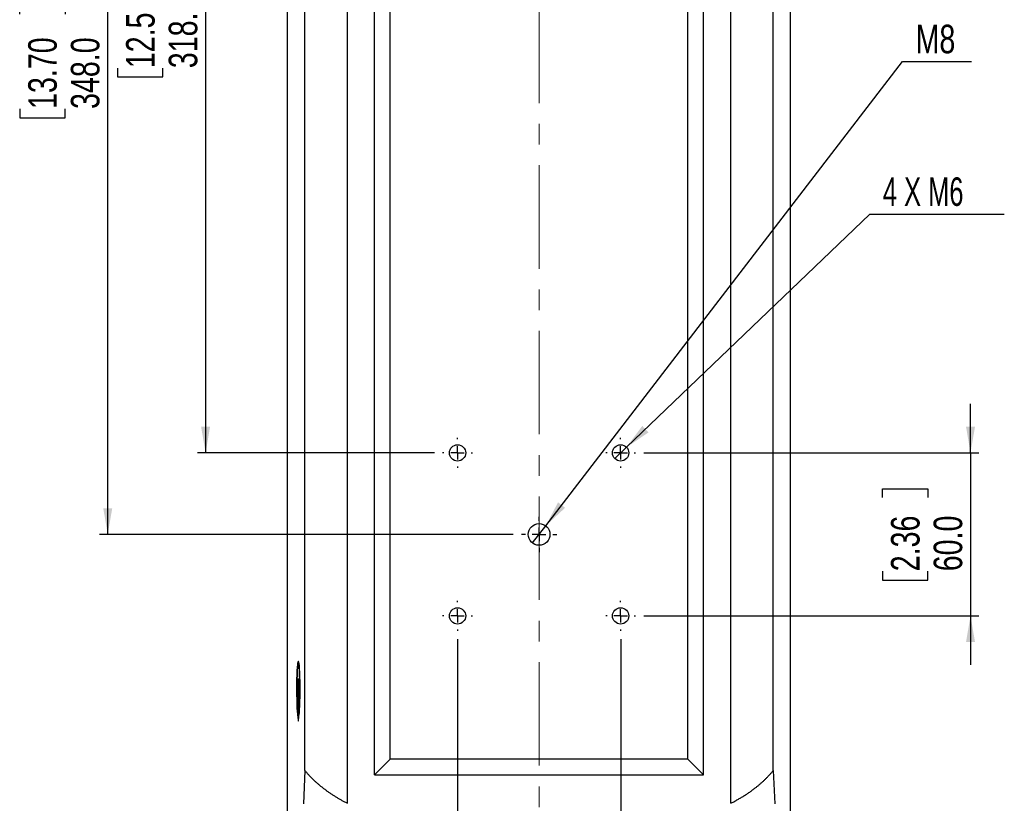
# Model space of a CAD drawing. Header units: millimetres. Extents: x 0 to 1737, y 0 to 594.
# Tile 13 of 42: x 492 to 613, y 199 to 296. Entities that reach past the tile are written whole.
import ezdxf

# ---------------------------------------------------------------- set-up
doc = ezdxf.new("R2010")
doc.units = ezdxf.units.MM
doc.linetypes.add('CENTERX2', pattern=[20.32, 12.7, -2.54, 2.54, -2.54])
doc.layers.add('SLD-0', color=7, linetype='Continuous')
doc.styles.add('SLDTEXTSTYLE0', font='TXT', dxfattribs={"width": 0.75})
doc.styles.add('SLDTEXTSTYLE3', font='TXT', dxfattribs={"width": 0.666667})
doc.dimstyles.new('SLDDIMSTYLE1', dxfattribs={"dimtxt": 3.5, "dimasz": 3.2, "dimexe": 0, "dimexo": 0.0625, "dimgap": 0.875, "dimtad": 1, "dimdec": 1, "dimlfac": 3, "dimrnd": 1e-09, "dimzin": 4, "dimdsep": 46, "dimtxsty": 'SLDTEXTSTYLE0', "dimsah": 1, "dimcen": 0.09, "dimadec": 0, "dimazin": 1, "dimtfac": 1, "dimtdec": 1, "dimtofl": 0, "dimtmove": 0, "dimatfit": 3, "dimfxl": 1, "dimfrac": 2, "dimtolj": 1, "dimtzin": 12, "dimarcsym": 0})
doc.dimstyles.new('SLDDIMSTYLE4', dxfattribs={"dimtxt": 3.5, "dimasz": 3.2, "dimexe": 0, "dimexo": 0.0625, "dimgap": 0.875, "dimtad": 1, "dimdec": 1, "dimlfac": 3, "dimrnd": 1e-09, "dimzin": 4, "dimdsep": 46, "dimtxsty": 'SLDTEXTSTYLE0', "dimsah": 1, "dimcen": 0.09, "dimadec": 0, "dimazin": 1, "dimtfac": 1, "dimtdec": 1, "dimtmove": 0, "dimatfit": 0, "dimfxl": 1, "dimfrac": 2, "dimtolj": 1, "dimtzin": 12, "dimarcsym": 0})
doc.dimstyles.new('SLDDIMSTYLE5', dxfattribs={"dimtxt": 3.5, "dimasz": 3.2, "dimexe": 0, "dimexo": 0.0625, "dimgap": 0.875, "dimtad": 0, "dimtih": 1, "dimtoh": 1, "dimdec": 1, "dimlfac": 3, "dimrnd": 1e-09, "dimzin": 12, "dimdsep": 46, "dimtxsty": 'SLDTEXTSTYLE0', "dimblk1": 'NONE', "dimsah": 1, "dimcen": 0, "dimadec": 0, "dimazin": 3, "dimtfac": 1, "dimtdec": 1, "dimtmove": 0, "dimatfit": 3, "dimldrblk": 'NONE', "dimfxl": 1, "dimfrac": 2, "dimtolj": 1, "dimtzin": 12, "dimarcsym": 0})

# ---------------------------------------------------------------- blocks, each defined once
blk = doc.blocks.new('_D_6')
at = {"layer": 'SLD-0', "color": 250, "transparency": 16777216}
for p, q in [((517.45, 348.37), (513.97, 348.37)), ((514.97, 348.37), (514.97, 242.37)), ((504.17, 301.19), (504.17, 302.25)), ((504.17, 302.25), (509.73, 302.25)), ((509.73, 302.25), (509.73, 301.19)), ((504.17, 289.55), (504.17, 288.48)), ((509.73, 288.48), (509.73, 289.55)), ((504.17, 288.48), (509.73, 288.48)), ((543.03, 242.37), (513.97, 242.37))]:
    blk.add_line(p, q, dxfattribs=at)
for points in [[(514.97, 348.37), (514.42, 345.17), (515.52, 345.17)], [(514.97, 242.37), (515.52, 245.57), (514.42, 245.57)]]:
    blk.add_solid(points, dxfattribs=at)
at = {"layer": 'SLD-0', "color": 250, "transparency": 16777216, "char_height": 3.5, "attachment_point": 1, "rotation": 90, "style": 'SLDTEXTSTYLE0'}
for s, insert in [('12.52', (505.22, 289.55)), ('318.0', (510.45, 289.55))]:
    blk.add_mtext(s, dxfattribs=dict(at, insert=insert))
blk = doc.blocks.new('_D_7')
at = {"layer": 'SLD-0', "color": 250, "transparency": 16777216}
for p, q in [((517.45, 348.37), (501.97, 348.37)), ((502.97, 232.37), (502.97, 348.37)), ((492.17, 296.19), (492.17, 297.25)), ((492.17, 297.25), (497.73, 297.25)), ((497.73, 297.25), (497.73, 296.19)), ((492.17, 284.55), (492.17, 283.48)), ((497.73, 283.48), (497.73, 284.55)), ((492.17, 283.48), (497.73, 283.48)), ((552.7, 232.37), (501.97, 232.37))]:
    blk.add_line(p, q, dxfattribs=at)
for points in [[(502.97, 348.37), (502.42, 345.17), (503.52, 345.17)], [(502.97, 232.37), (503.52, 235.57), (502.42, 235.57)]]:
    blk.add_solid(points, dxfattribs=at)
at = {"layer": 'SLD-0', "color": 250, "transparency": 16777216, "char_height": 3.5, "attachment_point": 1, "rotation": 90, "style": 'SLDTEXTSTYLE0'}
for s, insert in [('13.70', (493.22, 284.55)), ('348.0', (498.45, 284.55))]:
    blk.add_mtext(s, dxfattribs=dict(at, insert=insert))
blk = doc.blocks.new('_D_8')
at = {"layer": 'SLD-0', "color": 250, "transparency": 16777216}
for p, q in [((608.77, 242.37), (608.77, 248.37)), ((568.7, 242.37), (609.77, 242.37)), ((608.77, 242.37), (608.77, 222.37)), ((597.97, 236.89), (597.97, 237.96)), ((597.97, 237.96), (603.53, 237.96)), ((603.53, 237.96), (603.53, 236.89)), ((597.97, 227.84), (597.97, 226.77)), ((603.53, 226.77), (603.53, 227.84)), ((597.97, 226.77), (603.53, 226.77)), ((568.7, 222.37), (609.77, 222.37)), ((608.77, 222.37), (608.77, 216.37))]:
    blk.add_line(p, q, dxfattribs=at)
for points in [[(608.77, 242.37), (609.32, 245.57), (608.22, 245.57)], [(608.77, 222.37), (608.22, 219.17), (609.32, 219.17)]]:
    blk.add_solid(points, dxfattribs=at)
at = {"layer": 'SLD-0', "color": 250, "transparency": 16777216, "char_height": 3.5, "attachment_point": 1, "rotation": 90, "style": 'SLDTEXTSTYLE0'}
for s, insert in [('2.36', (599.02, 227.84)), ('60.0', (604.25, 227.84))]:
    blk.add_mtext(s, dxfattribs=dict(at, insert=insert))
blk = doc.blocks.new('_D_9')
at = {"layer": 'SLD-0', "color": 250, "transparency": 16777216}
for p, q in [((545.87, 219.53), (545.87, 167.03)), ((565.87, 219.53), (565.87, 167.03)), ((551.34, 178.83), (550.27, 178.83)), ((550.27, 178.83), (550.27, 173.27)), ((560.39, 178.83), (561.46, 178.83)), ((561.46, 178.83), (561.46, 173.27)), ((550.27, 173.27), (551.34, 173.27)), ((561.46, 173.27), (560.39, 173.27)), ((545.87, 168.03), (539.87, 168.03)), ((545.87, 168.03), (565.87, 168.03)), ((565.87, 168.03), (571.87, 168.03))]:
    blk.add_line(p, q, dxfattribs=at)
for points in [[(545.87, 168.03), (542.67, 168.58), (542.67, 167.48)], [(565.87, 168.03), (569.07, 167.48), (569.07, 168.58)]]:
    blk.add_solid(points, dxfattribs=at)
at = {"layer": 'SLD-0', "color": 250, "transparency": 16777216, "char_height": 3.5, "attachment_point": 1, "style": 'SLDTEXTSTYLE0'}
for s, insert in [('2.36', (551.34, 177.78)), ('60.0', (551.34, 172.55))]:
    blk.add_mtext(s, dxfattribs=dict(at, insert=insert))
blk = doc.blocks.new('_D_10')
at = {"layer": 'SLD-0', "color": 250, "transparency": 16777216}
for p, q in [((566.59, 243.06), (596.44, 271.64)), ((596.44, 271.64), (612.91, 271.64)), ((565.14, 241.68), (566.59, 243.06))]:
    blk.add_line(p, q, dxfattribs=at)
blk.add_solid([(566.59, 243.06), (569.28, 244.87), (568.52, 245.67)], dxfattribs=at)
at = {"layer": 'SLD-0', "color": 250, "transparency": 16777216, "insert": (598.02, 276.16), "char_height": 3.5, "attachment_point": 1, "style": 'SLDTEXTSTYLE3'}
blk.add_mtext('4 X M6', dxfattribs=at)
blk = doc.blocks.new('_None')
blk = doc.blocks.new('_D_11')
at = {"layer": 'SLD-0', "color": 250, "transparency": 16777216}
for p, q in [((556.68, 233.42), (600.44, 290.37)), ((600.44, 290.37), (608.91, 290.37)), ((555.05, 231.31), (556.68, 233.42))]:
    blk.add_line(p, q, dxfattribs=at)
blk.add_solid([(556.68, 233.42), (559.06, 235.63), (558.19, 236.3)], dxfattribs=at)
at = {"layer": 'SLD-0', "color": 250, "transparency": 16777216, "insert": (602.03, 294.88), "char_height": 3.5, "attachment_point": 1, "style": 'SLDTEXTSTYLE0'}
blk.add_mtext('M8', dxfattribs=at)
blk = doc.blocks.new('SW_CENTERMARKSYMBOL_0')
at = {"layer": 'SLD-0', "color": 0}
for p, q in [((0, 1.67), (0, 1.83)), ((-1.67, 0), (-1.83, 0)), ((0, 0), (-0.83, 0)), ((0, 0), (0, 0.83)), ((0, 0), (0, -0.83)), ((0, 0), (0.83, 0)), ((1.67, 0), (1.83, 0)), ((0, -1.67), (0, -1.83))]:
    blk.add_line(p, q, dxfattribs=at)
blk = doc.blocks.new('SW_CENTERMARKSYMBOL_1')
at = {"layer": 'SLD-0', "color": 0}
for p, q in [((0, 1.67), (0, 1.83)), ((-1.67, 0), (-1.83, 0)), ((0, 0), (-0.83, 0)), ((0, 0), (0, 0.83)), ((0, 0), (0, -0.83)), ((0, 0), (0.83, 0)), ((1.67, 0), (1.83, 0)), ((0, -1.67), (0, -1.83))]:
    blk.add_line(p, q, dxfattribs=at)
blk = doc.blocks.new('SW_CENTERMARKSYMBOL_2')
at = {"layer": 'SLD-0', "color": 0}
for p, q in [((0, 1.67), (0, 2.17)), ((-1.67, 0), (-2.17, 0)), ((0, 0), (-0.83, 0)), ((0, 0), (0, 0.83)), ((0, 0), (0, -0.83)), ((0, 0), (0.83, 0)), ((1.67, 0), (2.17, 0)), ((0, -1.67), (0, -2.17))]:
    blk.add_line(p, q, dxfattribs=at)
blk = doc.blocks.new('SW_CENTERMARKSYMBOL_3')
at = {"layer": 'SLD-0', "color": 0}
for p, q in [((0, 1.67), (0, 1.83)), ((-1.67, 0), (-1.83, 0)), ((0, 0), (-0.83, 0)), ((0, 0), (0, 0.83)), ((0, 0), (0, -0.83)), ((0, 0), (0.83, 0)), ((1.67, 0), (1.83, 0)), ((0, -1.67), (0, -1.83))]:
    blk.add_line(p, q, dxfattribs=at)
blk = doc.blocks.new('SW_CENTERMARKSYMBOL_4')
at = {"layer": 'SLD-0', "color": 0}
for p, q in [((0, 1.67), (0, 1.83)), ((-1.67, 0), (-1.83, 0)), ((0, 0), (-0.83, 0)), ((0, 0), (0, 0.83)), ((0, 0), (0, -0.83)), ((0, 0), (0.83, 0)), ((1.67, 0), (1.83, 0)), ((0, -1.67), (0, -1.83))]:
    blk.add_line(p, q, dxfattribs=at)

msp = doc.modelspace()

# ---------------------------------------------------------------- linework, layer by layer
at = {"color": 7, "linetype": 'Continuous', "lineweight": 25}
for p, q in [((525.031829, 192.055502), (525.031829, 504.677979)), ((586.698496, 192.055502), (586.698496, 504.677979)), ((532.365163, 199.377333), (532.365163, 497.356149)), ((579.365163, 199.377333), (579.365163, 497.356149)), ((535.698496, 202.883408), (535.698496, 493.850074)), ((576.031829, 202.883408), (576.031829, 493.850074)), ((527.151922, 203.393179), (527.151922, 493.340303)), ((584.578404, 203.393179), (584.578404, 493.340303)), ((537.622997, 204.807908), (537.622997, 491.925573)), ((574.107329, 204.807908), (574.107329, 491.925573)), ((526.379338, 216.700074), (526.340086, 216.700074)), ((526.1842, 213.642442), (526.184283, 213.739007)), ((526.184283, 213.739007), (526.227856, 213.461505)), ((526.187416, 214.030991), (526.188926, 214.119899)), ((526.202225, 214.031157), (526.187416, 214.030991)), ((526.229241, 213.772279), (526.187416, 214.030991)), ((526.188926, 214.119899), (526.227622, 214.260512)), ((526.214535, 214.119509), (526.188926, 214.119899)), ((526.194758, 214.463845), (526.196172, 214.547334)), ((526.209642, 214.464013), (526.194758, 214.463845)), ((526.227622, 214.260512), (526.194758, 214.463845)), ((526.196172, 214.547334), (526.237997, 214.288622)), ((526.236486, 214.199714), (526.197817, 214.058427)), ((526.197817, 214.058427), (526.230655, 213.85526)), ((526.237518, 214.260468), (526.227622, 214.260512)), ((526.230655, 213.85526), (526.229241, 213.772279)), ((526.237997, 214.288622), (526.236486, 214.199714)), ((526.450744, 213.804398), (526.455911, 213.812787)), ((526.452949, 213.308606), (526.450744, 213.804398)), ((526.455949, 213.80415), (526.450744, 213.804398)), ((526.455911, 213.812787), (526.457713, 213.407769)), ((526.469426, 213.808866), (526.474566, 213.817253)), ((526.471116, 213.429542), (526.469426, 213.808866)), ((526.474604, 213.808619), (526.469426, 213.808866)), ((526.474566, 213.817253), (526.476256, 213.437929)), ((526.489277, 213.882936), (526.494444, 213.891325)), ((526.491154, 213.462029), (526.489277, 213.882936)), ((526.494482, 213.882688), (526.489277, 213.882936)), ((526.494444, 213.891325), (526.496723, 213.379643)), ((526.227772, 213.363925), (526.183734, 213.096874)), ((526.183734, 213.096874), (526.183825, 213.200712)), ((526.183825, 213.200712), (526.197162, 213.276593)), ((526.200821, 213.200489), (526.183825, 213.200712)), ((526.199415, 213.642636), (526.1842, 213.642442)), ((526.197405, 213.563075), (526.1842, 213.642442)), ((526.186245, 212.807298), (526.228362, 213.039012)), ((526.187557, 212.719984), (526.186245, 212.807298)), ((526.203392, 212.807093), (526.186245, 212.807298)), ((526.20626, 212.822872), (526.187557, 212.719984)), ((526.197162, 213.276593), (526.197405, 213.563075)), ((526.213336, 213.276381), (526.197162, 213.276593)), ((526.211879, 213.563259), (526.197405, 213.563075)), ((526.202102, 213.535404), (526.2019, 213.303039)), ((526.2019, 213.303039), (526.214088, 213.370536)), ((526.217671, 213.30267), (526.2019, 213.303039)), ((526.216199, 213.535742), (526.202102, 213.535404)), ((526.214874, 213.455832), (526.202102, 213.535404)), ((526.211486, 212.822985), (526.20626, 212.822872)), ((526.207779, 212.721878), (526.20626, 212.822872)), ((526.21301, 212.721903), (526.207779, 212.721878)), ((526.225016, 212.926103), (526.211086, 212.849495)), ((526.211086, 212.849495), (526.213918, 212.661693)), ((526.227778, 213.370307), (526.214088, 213.370536)), ((526.227851, 213.456048), (526.214874, 213.455832)), ((526.219433, 212.534857), (526.219819, 212.534851)), ((526.227817, 213.4163), (526.223211, 213.416296)), ((526.230059, 212.926212), (526.225016, 212.926103)), ((526.228162, 212.717529), (526.225016, 212.926103)), ((526.227856, 213.461505), (526.227772, 213.363925)), ((526.228362, 213.039012), (526.232767, 212.746331)), ((526.407548, 213.658677), (526.340044, 213.655135)), ((526.340044, 213.078347), (526.407548, 213.074805)), ((526.446575, 212.650795), (526.449175, 212.883534)), ((526.469224, 212.651706), (526.446575, 212.650795)), ((526.489592, 212.475384), (526.446575, 212.650795)), ((526.454225, 212.860628), (526.452648, 212.719292)), ((526.452648, 212.719292), (526.485513, 212.585291)), ((526.496723, 213.379643), (526.452949, 213.308606)), ((526.457713, 213.407769), (526.471116, 213.429542)), ((526.490918, 213.40588), (526.457713, 213.407769)), ((526.496506, 213.428331), (526.471116, 213.429542)), ((526.476256, 213.437929), (526.491154, 213.462029)), ((526.496468, 213.43678), (526.476256, 213.437929)), ((526.485513, 212.585291), (526.487117, 212.728829)), ((526.490814, 212.584962), (526.485513, 212.585291)), ((526.486089, 213.362386), (526.485894, 213.406166)), ((526.492306, 212.718786), (526.489592, 212.475384)), ((526.490918, 213.40588), (526.496565, 213.415054)), ((526.496357, 213.46178), (526.491154, 213.462029)), ((526.193355, 212.335261), (526.200793, 212.471347)), ((526.19501, 212.225485), (526.193355, 212.335261)), ((526.201, 212.33522), (526.193355, 212.335261)), ((526.204739, 212.403704), (526.19501, 212.225485)), ((526.207915, 212.471257), (526.200793, 212.471347)), ((526.202184, 211.948363), (526.238566, 212.407707)), ((526.204786, 211.872996), (526.202184, 211.948363)), ((526.210752, 211.94832), (526.202184, 211.948363)), ((526.220943, 212.07696), (526.204786, 211.872996)), ((526.216289, 211.540505), (526.221231, 211.712059)), ((526.222285, 211.54051), (526.216289, 211.540505)), ((526.219559, 211.445748), (526.216289, 211.540505)), ((526.22602, 211.670361), (526.219559, 211.445748)), ((526.226923, 212.077104), (526.220943, 212.07696)), ((526.223963, 211.989622), (526.220943, 212.07696)), ((526.227116, 211.712009), (526.221231, 211.712059)), ((526.229949, 211.989679), (526.223963, 211.989622)), ((526.237153, 212.281774), (526.225108, 212.129568)), ((526.225108, 212.129568), (526.230721, 211.967367)), ((526.246623, 211.862821), (526.228949, 211.862036)), ((526.242916, 212.281913), (526.237153, 212.281774)), ((526.24339, 212.101534), (526.237153, 212.281774)), ((526.238566, 212.407707), (526.247307, 212.154967)), ((526.274268, 211.624627), (526.267822, 211.624539)), ((526.276022, 211.389758), (526.271293, 211.389781)), ((526.278255, 210.634212), (526.283057, 211.483014)), ((526.283057, 211.483014), (526.287666, 211.453645)), ((526.287666, 211.453645), (526.283777, 210.902036)), ((526.286475, 210.867261), (526.302273, 211.360531)), ((526.302273, 211.360531), (526.307697, 211.325989)), ((526.307697, 211.325989), (526.305559, 210.894593)), ((526.337858, 211.699868), (526.343092, 211.700314)), ((526.33817, 210.366548), (526.337858, 211.699868)), ((526.343092, 211.699777), (526.337858, 211.699868)), ((526.343404, 210.366994), (526.343092, 211.700314)), ((526.381776, 211.901907), (526.386296, 211.952293)), ((526.416936, 210.750194), (526.381776, 211.901907)), ((526.387836, 211.901869), (526.381776, 211.901907)), ((526.421456, 210.80058), (526.386296, 211.952293)), ((526.409022, 211.635381), (526.412219, 211.705494)), ((526.418493, 211.63552), (526.409022, 211.635381)), ((526.448245, 211.224255), (526.409022, 211.635381)), ((526.412219, 211.705494), (526.43741, 211.424564)), ((526.422327, 211.927543), (526.426086, 212.010048)), ((526.440119, 211.458954), (526.422327, 211.927543)), ((526.434226, 211.927508), (526.422327, 211.927543)), ((526.426086, 212.010048), (526.446144, 211.806637)), ((526.436727, 211.902139), (526.428094, 211.900641)), ((526.432717, 211.852502), (526.428094, 211.900641)), ((526.431281, 211.821096), (526.451415, 211.293858)), ((526.441581, 211.852911), (526.432717, 211.852502)), ((526.4628, 211.543918), (526.432717, 211.852502)), ((526.436159, 212.23108), (526.439285, 212.299834)), ((526.453643, 211.797468), (526.436159, 212.23108)), ((526.441926, 212.231069), (526.436159, 212.23108)), ((526.439285, 212.299834), (526.465793, 211.609616)), ((526.445104, 211.45911), (526.440119, 211.458954)), ((526.445157, 211.334416), (526.440119, 211.458954)), ((526.441243, 212.40414), (526.44334, 212.485827)), ((526.452022, 212.404398), (526.441243, 212.40414)), ((526.48066, 212.03446), (526.441243, 212.40414)), ((526.44334, 212.485827), (526.482756, 212.116147)), ((526.458573, 211.797626), (526.453643, 211.797468)), ((526.465793, 211.609616), (526.4628, 211.543918)), ((526.482756, 212.116147), (526.48066, 212.03446)), ((526.272251, 211.217666), (526.266457, 211.217729)), ((526.283769, 210.634279), (526.278255, 210.634212)), ((526.282837, 210.60501), (526.278255, 210.634212)), ((526.282392, 210.730785), (526.286475, 210.867261)), ((526.286825, 210.730363), (526.282392, 210.730785)), ((526.300558, 211.162026), (526.282837, 210.60501)), ((526.291179, 210.86722), (526.286475, 210.867261)), ((526.299279, 210.500216), (526.302623, 211.148843)), ((526.304468, 210.500279), (526.299279, 210.500216)), ((526.303595, 210.472682), (526.299279, 210.500216)), ((526.302623, 211.148843), (526.303175, 211.248661)), ((526.306819, 211.148836), (526.302623, 211.148843)), ((526.307316, 211.24901), (526.303175, 211.248661)), ((526.30752, 210.596811), (526.303327, 210.597288)), ((526.326736, 211.204675), (526.303595, 210.472682)), ((526.307998, 210.758842), (526.322215, 211.233544)), ((526.31264, 210.758802), (526.307998, 210.758842)), ((526.322215, 211.233544), (526.326736, 211.204675)), ((526.343404, 210.366994), (526.33817, 210.366548)), ((526.421456, 210.80058), (526.416936, 210.750194)), ((526.451415, 211.293858), (526.448245, 211.224255)), ((526.302149, 210.027852), (526.378022, 210.027852)), ((526.365068, 209.801294), (526.315103, 209.801294)), ((526.340086, 210.033408), (526.379338, 210.033408)), ((537.622997, 204.807908), (535.698496, 202.883408)), ((574.107329, 204.807908), (537.622997, 204.807908)), ((576.031829, 202.883408), (574.107329, 204.807908)), ((527.151922, 203.393179), (526.973151, 199.322366)), ((535.698496, 202.883408), (576.031829, 202.883408)), ((584.578404, 203.393179), (584.757174, 199.322366))]:
    msp.add_line(p, q, dxfattribs=at)
at = {"color": 7, "linetype": 'Continuous', "lineweight": 25, "flags": 128}
for points in [[(526.378022, 210.027852), (526.410159, 210.223349), (526.439803, 210.530668), (526.4659, 210.938878), (526.487521, 211.433456), (526.503897, 211.996808), (526.514446, 212.608895), (526.518792, 213.24794), (526.516781, 213.891212), (526.508484, 214.515827), (526.494197, 215.099564), (526.474427, 215.621658), (526.449878, 216.063536), (526.421423, 216.409478), (526.390075, 216.647178), (526.356949, 216.768181), (526.323223, 216.768181), (526.290096, 216.647178), (526.258748, 216.409478), (526.230294, 216.063536), (526.205745, 215.621658), (526.185975, 215.099564), (526.171687, 214.515827), (526.163391, 213.891212), (526.161379, 213.24794), (526.165725, 212.608895), (526.176274, 211.996808), (526.19265, 211.433456), (526.214271, 210.938878), (526.240368, 210.530668), (526.270012, 210.223349), (526.302149, 210.027852)], [(526.165634, 213.351859), (526.16864, 213.982959), (526.177841, 214.591788), (526.192907, 215.15634), (526.213292, 215.656211), (526.23826, 216.073335), (526.266908, 216.392635), (526.2982, 216.602572), (526.331007, 216.695557), (526.364142, 216.668231), (526.396407, 216.52158), (526.426637, 216.260904), (526.453739, 215.895626), (526.476732, 215.438948), (526.494788, 214.907375), (526.507251, 214.320119), (526.513673, 213.698405), (526.513821, 213.064705), (526.50769, 212.441921), (526.495501, 211.852562), (526.477695, 211.317929), (526.454916, 210.857346), (526.427986, 210.487459), (526.397879, 210.221637), (526.365684, 210.069487), (526.332563, 210.036508), (526.299714, 210.123893), (526.268324, 210.328482), (526.239528, 210.642883), (526.214367, 211.05573), (526.193749, 211.552104), (526.17842, 212.114063), (526.168934, 212.721297), (526.165634, 213.351859)], [(526.355179, 213.368028), (526.354004, 213.478293), (526.350711, 213.571575), (526.345799, 213.633673), (526.340018, 213.655133), (526.334248, 213.632688), (526.329366, 213.569754), (526.326116, 213.475914), (526.324993, 213.365453), (526.326167, 213.255189), (526.329461, 213.161907), (526.334372, 213.099809), (526.340153, 213.078349), (526.345924, 213.100794), (526.350806, 213.163727), (526.354056, 213.257568), (526.355179, 213.368028)], [(526.315103, 209.801294), (526.318778, 209.659841), (526.324578, 209.54734), (526.331925, 209.475013), (526.340086, 209.450074), (526.348247, 209.475013), (526.355594, 209.54734), (526.361394, 209.659841), (526.365068, 209.801294)]]:
    msp.add_lwpolyline(points, dxfattribs=at)
at = {"color": 7, "linetype": 'Continuous', "lineweight": 25}
for centre, radius in [((545.865163, 242.366741), 1), ((565.865163, 242.366741), 1), ((555.865163, 232.366741), 1.333333), ((545.865163, 222.366741), 1), ((565.865163, 222.366741), 1)]:
    msp.add_circle(centre, radius, dxfattribs=at)
for centre, radius, start, end in [((549.550628, 213.367068), 23.279827, 178.38675718, 181.64001767), ((528.782544, 214.133578), 2.504981, 167.20371579, 182.54246001), ((524.029533, 214.146189), 2.373017, 357.25824599, 13.20804364), ((503.129543, 213.366414), 23.279827, 358.38675718, 1.64001767), ((528.650638, 212.587292), 2.373017, 177.25824599, 193.20804364), ((523.897628, 212.599904), 2.504981, 347.20371579, 2.54246001), ((524.630427, 209.818618), 1.684765, 359.4108162, 7.13407994), ((528.049744, 209.818618), 1.684765, 172.86592006, 180.5891838)]:
    msp.add_arc(centre, radius, start, end, dxfattribs=at)
for points, knots in [([(526.405175, 214.151554), (526.396895, 214.152829), (526.366259, 214.157547), (526.326982, 214.136867), (526.291426, 214.093968), (526.281066, 214.049801), (526.280101, 214.024369), (526.280028, 214.022458)], [0, 0, 0, 0, 0.1198314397, 0.4433752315, 0.710093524, 0.9782092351, 1, 1, 1, 1]), ([(526.280028, 214.022458), (526.280804, 214.002714), (526.282415, 213.961703), (526.303539, 213.892952), (526.342592, 213.813496), (526.382546, 213.768242), (526.406375, 213.741251)], [0, 0, 0, 0, 0.1991154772, 0.4135801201, 0.6502377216, 1, 1, 1, 1]), ([(526.200793, 212.471347), (526.201797, 212.48988), (526.203805, 212.52697), (526.206304, 212.576818), (526.207849, 212.62249), (526.208436, 212.665909), (526.208113, 212.698373), (526.207832, 212.718206), (526.207779, 212.721878)], [0, 0, 0, 0, 0.26386009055, 0.52804951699, 0.68152306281, 0.79640000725, 0.962306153, 1, 1, 1, 1]), ([(526.210558, 212.570767), (526.210463, 212.564353), (526.210273, 212.551522), (526.209848, 212.527888), (526.209377, 212.511937), (526.209079, 212.501816)], [0, 0, 0, 0, 0.2675289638, 0.5352144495, 1, 1, 1, 1]), ([(526.224845, 212.448372), (526.223463, 212.442527), (526.220911, 212.431734), (526.217074, 212.443603), (526.213769, 212.480223), (526.211719, 212.527589), (526.210827, 212.560759), (526.210558, 212.570767)], [0, 0, 0, 0, 0.2447555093, 0.4519283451, 0.6599915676, 0.8974048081, 1, 1, 1, 1]), ([(526.213918, 212.661693), (526.214342, 212.635815), (526.214976, 212.597153), (526.216828, 212.555773), (526.218697, 212.536689), (526.220993, 212.528505), (526.22257, 212.534711), (526.223461, 212.538217)], [0, 0, 0, 0, 0.31991365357, 0.47796612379, 0.63610061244, 0.79442458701, 1, 1, 1, 1]), ([(526.214088, 213.370536), (526.21543, 213.377934), (526.21761, 213.389963), (526.220651, 213.405341), (526.222358, 213.412644), (526.223211, 213.416296)], [0, 0, 0, 0, 0.4438918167, 0.7218463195, 1, 1, 1, 1]), ([(526.223211, 213.416296), (526.22184, 213.421425), (526.219749, 213.42925), (526.216983, 213.443641), (526.215577, 213.451767), (526.214874, 213.455832)], [0, 0, 0, 0, 0.4872771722, 0.7435211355, 1, 1, 1, 1]), ([(526.223461, 212.538217), (526.224346, 212.544337), (526.225896, 212.555047), (526.227594, 212.587149), (526.228572, 212.625771), (526.228741, 212.671466), (526.228357, 212.702011), (526.228162, 212.717529)], [0, 0, 0, 0, 0.234576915, 0.410509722, 0.5867778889, 0.7900714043, 1, 1, 1, 1]), ([(526.232767, 212.746331), (526.233119, 212.720491), (526.233744, 212.674683), (526.23388, 212.605056), (526.232479, 212.543387), (526.229945, 212.492723), (526.227195, 212.462944), (526.225412, 212.451892), (526.224845, 212.448372)], [0, 0, 0, 0, 0.2090873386, 0.3706585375, 0.53430798, 0.7198346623, 0.9107509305, 1, 1, 1, 1]), ([(526.404696, 212.9746), (526.392772, 212.96385), (526.358862, 212.933278), (526.318802, 212.864689), (526.28713, 212.782752), (526.279719, 212.728275), (526.280294, 212.70273), (526.280337, 212.700804)], [0, 0, 0, 0, 0.1662064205, 0.4726851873, 0.7253293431, 0.9792974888, 1, 1, 1, 1]), ([(526.280337, 212.700804), (526.282249, 212.682748), (526.286221, 212.645238), (526.310757, 212.603705), (526.348684, 212.573971), (526.38435, 212.573068), (526.403412, 212.572586)], [0, 0, 0, 0, 0.21592849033, 0.4485636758, 0.7052657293, 1, 1, 1, 1]), ([(526.449175, 212.883534), (526.449328, 212.896561), (526.449633, 212.922624), (526.450278, 212.966173), (526.451007, 212.994808), (526.451429, 213.011399)], [0, 0, 0, 0, 0.2959604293, 0.5920793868, 1, 1, 1, 1]), ([(526.451429, 213.011399), (526.452288, 213.033236), (526.454008, 213.076962), (526.458667, 213.12269), (526.465511, 213.148099), (526.470927, 213.131194), (526.474069, 213.121387)], [0, 0, 0, 0, 0.1707595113, 0.3419358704, 0.6182374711, 1, 1, 1, 1]), ([(526.456341, 212.970895), (526.455856, 212.953667), (526.455123, 212.927677), (526.454573, 212.889648), (526.454342, 212.870314), (526.454225, 212.860628)], [0, 0, 0, 0, 0.4953177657, 0.7471927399, 1, 1, 1, 1]), ([(526.472984, 213.02981), (526.47161, 213.034766), (526.468181, 213.047142), (526.463397, 213.046897), (526.459275, 213.020666), (526.457253, 212.992744), (526.456483, 212.974284), (526.456341, 212.970895)], [0, 0, 0, 0, 0.2360886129, 0.5895235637, 0.7916001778, 0.9617431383, 1, 1, 1, 1]), ([(526.483099, 212.955084), (526.481879, 212.968385), (526.479692, 212.992221), (526.476241, 213.014816), (526.474073, 213.024796), (526.472984, 213.02981)], [0, 0, 0, 0, 0.3858725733, 0.6915106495, 1, 1, 1, 1]), ([(526.474069, 213.121387), (526.475429, 213.115189), (526.479533, 213.096488), (526.485046, 213.048805), (526.489665, 212.976035), (526.492169, 212.903262), (526.493113, 212.815224), (526.4926, 212.753995), (526.492306, 212.718786)], [0, 0, 0, 0, 0.13260013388, 0.4000472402, 0.56479236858, 0.69437253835, 0.82425165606, 1, 1, 1, 1]), ([(526.487117, 212.728829), (526.487364, 212.755349), (526.48778, 212.799862), (526.487353, 212.863839), (526.485786, 212.916856), (526.484054, 212.941496), (526.483099, 212.955084)], [0, 0, 0, 0, 0.312211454, 0.5240435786, 0.7375254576, 1, 1, 1, 1]), ([(526.209079, 212.501816), (526.208675, 212.490931), (526.207826, 212.468021), (526.206382, 212.435076), (526.205287, 212.414182), (526.204739, 212.403704)], [0, 0, 0, 0, 0.3109568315, 0.6544712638, 1, 1, 1, 1]), ([(526.221231, 211.712059), (526.221901, 211.735454), (526.223242, 211.782272), (526.224827, 211.844173), (526.22558, 211.896627), (526.225436, 211.940948), (526.224625, 211.969535), (526.224067, 211.986468), (526.223963, 211.989622)], [0, 0, 0, 0, 0.2653102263, 0.5309319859, 0.6841413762, 0.8007107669, 0.9628842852, 1, 1, 1, 1]), ([(526.228612, 211.788278), (526.228401, 211.775564), (526.227957, 211.748896), (526.227096, 211.709395), (526.22638, 211.683399), (526.22602, 211.670361)], [0, 0, 0, 0, 0.312311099, 0.6550909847, 1, 1, 1, 1]), ([(526.228949, 211.862036), (526.228956, 211.855371), (526.228971, 211.842038), (526.228932, 211.817228), (526.228736, 211.79948), (526.228612, 211.788278)], [0, 0, 0, 0, 0.2693315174, 0.538812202, 1, 1, 1, 1]), ([(526.244428, 211.826999), (526.2432, 211.813491), (526.240948, 211.78872), (526.237137, 211.778463), (526.233688, 211.793008), (526.230951, 211.824283), (526.229552, 211.850671), (526.228949, 211.862036)], [0, 0, 0, 0, 0.2459065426, 0.4509289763, 0.6566121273, 0.852113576, 1, 1, 1, 1]), ([(526.230721, 211.967367), (526.23153, 211.945078), (526.23274, 211.91174), (526.235173, 211.883029), (526.237273, 211.876264), (526.239563, 211.881577), (526.24094, 211.896377), (526.241701, 211.904554)], [0, 0, 0, 0, 0.3217362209, 0.4812378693, 0.640901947, 0.8016193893, 1, 1, 1, 1]), ([(526.237113, 211.27847), (526.237277, 211.305069), (526.237597, 211.356921), (526.239328, 211.45391), (526.241579, 211.51558), (526.243066, 211.556307)], [0, 0, 0, 0, 0.2634501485, 0.5135636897, 1, 1, 1, 1]), ([(526.241701, 211.904554), (526.242469, 211.915802), (526.243778, 211.934968), (526.244877, 211.974867), (526.245187, 212.01366), (526.244725, 212.058005), (526.243887, 212.08533), (526.24339, 212.101534)], [0, 0, 0, 0, 0.2419936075, 0.4123587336, 0.5829487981, 0.752670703, 1, 1, 1, 1]), ([(526.246832, 211.496935), (526.246001, 211.475497), (526.243778, 211.418194), (526.241757, 211.323331), (526.241796, 211.22637), (526.243009, 211.155009), (526.244688, 211.116616), (526.245727, 211.099999), (526.245846, 211.098105)], [0, 0, 0, 0, 0.1803948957, 0.482196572, 0.6704521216, 0.8249546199, 0.9800524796, 1, 1, 1, 1]), ([(526.243066, 211.556307), (526.243961, 211.576772), (526.24666, 211.638494), (526.25157, 211.716924), (526.258186, 211.764267), (526.264318, 211.766211), (526.26856, 211.73288), (526.270463, 211.705545), (526.270893, 211.699375)], [0, 0, 0, 0, 0.1301403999, 0.3925075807, 0.5849931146, 0.7781358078, 0.9499275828, 1, 1, 1, 1]), ([(526.247307, 212.154967), (526.248046, 212.132311), (526.249356, 212.092189), (526.250569, 212.026569), (526.25019, 211.960031), (526.248568, 211.898003), (526.246443, 211.854042), (526.244921, 211.833627), (526.244428, 211.826999)], [0, 0, 0, 0, 0.210076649, 0.3720406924, 0.536258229, 0.7207858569, 0.9093502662, 1, 1, 1, 1]), ([(526.267822, 211.624539), (526.266614, 211.639365), (526.264189, 211.66915), (526.259988, 211.672705), (526.255587, 211.650546), (526.251041, 211.591177), (526.248322, 211.530289), (526.246832, 211.496935)], [0, 0, 0, 0, 0.1719255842, 0.3453862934, 0.4911647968, 0.7212693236, 1, 1, 1, 1]), ([(526.266457, 211.217729), (526.267289, 211.239204), (526.268722, 211.276158), (526.270319, 211.334451), (526.270967, 211.371245), (526.271293, 211.389781)], [0, 0, 0, 0, 0.4077554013, 0.701640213, 1, 1, 1, 1]), ([(526.271293, 211.389781), (526.271569, 211.41642), (526.272124, 211.469909), (526.271149, 211.545121), (526.269513, 211.596554), (526.268245, 211.617532), (526.267822, 211.624539)], [0, 0, 0, 0, 0.3128572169, 0.6281871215, 0.8758167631, 1, 1, 1, 1]), ([(526.270893, 211.699375), (526.271934, 211.681061), (526.27402, 211.644332), (526.276047, 211.566512), (526.277015, 211.465764), (526.275895, 211.332826), (526.273026, 211.228266), (526.2707, 211.170161), (526.270214, 211.158017)], [0, 0, 0, 0, 0.1334541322, 0.2676353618, 0.4235844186, 0.6361537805, 0.9239614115, 1, 1, 1, 1]), ([(526.428094, 211.900641), (526.428533, 211.890243), (526.4293, 211.872043), (526.43036, 211.84548), (526.430974, 211.829225), (526.431281, 211.821096)], [0, 0, 0, 0, 0.3997777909, 0.6998125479, 1, 1, 1, 1]), ([(526.43741, 211.424564), (526.438616, 211.411068), (526.440524, 211.389721), (526.443096, 211.359333), (526.44447, 211.342722), (526.445157, 211.334416)], [0, 0, 0, 0, 0.4621839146, 0.7310750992, 1, 1, 1, 1]), ([(526.446144, 211.806637), (526.447372, 211.793879), (526.449828, 211.768364), (526.454376, 211.718425), (526.457604, 211.678385), (526.459659, 211.652891)], [0, 0, 0, 0, 0.26646667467, 0.53295361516, 1, 1, 1, 1]), ([(526.459659, 211.652891), (526.458774, 211.673553), (526.45731, 211.707705), (526.455315, 211.756057), (526.4542, 211.783664), (526.453643, 211.797468)], [0, 0, 0, 0, 0.4337000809, 0.7168367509, 1, 1, 1, 1]), ([(526.242801, 211.023778), (526.241756, 211.041924), (526.239658, 211.078335), (526.237638, 211.154851), (526.237011, 211.224116), (526.23709, 211.266363), (526.237113, 211.27847)], [0, 0, 0, 0, 0.2790671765, 0.5599553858, 0.8738883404, 1, 1, 1, 1]), ([(526.256938, 210.973746), (526.255565, 210.967815), (526.25281, 210.955911), (526.248303, 210.96467), (526.244964, 210.992986), (526.243226, 211.017732), (526.242801, 211.023778)], [0, 0, 0, 0, 0.2812725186, 0.5645875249, 0.8936049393, 1, 1, 1, 1]), ([(526.245846, 211.098105), (526.247014, 211.083929), (526.249356, 211.055496), (526.253755, 211.05127), (526.258526, 211.076805), (526.262878, 211.137583), (526.265319, 211.192254), (526.266457, 211.217729)], [0, 0, 0, 0, 0.17024094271, 0.34145370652, 0.53027023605, 0.78112837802, 1, 1, 1, 1]), ([(526.270214, 211.158017), (526.269314, 211.137628), (526.267511, 211.096819), (526.263367, 211.024964), (526.2595, 210.994159), (526.256938, 210.973746)], [0, 0, 0, 0, 0.2519655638, 0.504316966, 1, 1, 1, 1]), ([(526.283777, 210.902036), (526.283589, 210.875605), (526.283293, 210.833768), (526.282809, 210.776742), (526.282531, 210.746105), (526.282392, 210.730785)], [0, 0, 0, 0, 0.4617113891, 0.7308358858, 1, 1, 1, 1]), ([(526.303175, 211.248661), (526.302841, 211.236954), (526.302256, 211.216463), (526.301378, 211.18764), (526.300831, 211.170565), (526.300558, 211.162026)], [0, 0, 0, 0, 0.3998791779, 0.6998753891, 1, 1, 1, 1]), ([(526.305559, 210.894593), (526.305417, 210.86806), (526.305134, 210.814991), (526.304473, 210.715605), (526.303773, 210.643329), (526.303327, 210.597288)], [0, 0, 0, 0, 0.2663015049, 0.5326216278, 1, 1, 1, 1]), ([(526.303327, 210.597288), (526.303982, 210.620844), (526.305065, 210.65979), (526.306634, 210.713522), (526.307543, 210.743735), (526.307998, 210.758842)], [0, 0, 0, 0, 0.4335144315, 0.7167381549, 1, 1, 1, 1]), ([(527.151922, 203.393179), (527.191563, 203.345313), (527.270545, 203.249943), (527.392443, 203.108404), (527.516199, 202.968669), (527.642021, 202.830804), (527.769768, 202.694793), (527.899388, 202.56064), (528.030811, 202.428344), (528.163969, 202.297905), (528.298796, 202.169323), (528.435226, 202.042598), (528.573194, 201.91773), (528.712636, 201.794719), (528.853487, 201.673565), (528.995684, 201.554268), (529.139165, 201.436829), (529.283868, 201.321246), (529.480699, 201.167784), (529.732597, 200.978423), (530.043579, 200.755704), (530.360335, 200.539435), (530.682504, 200.329616), (531.009752, 200.126253), (531.341681, 199.929317), (531.678144, 199.73892), (532.018103, 199.554648), (532.24993, 199.436207), (532.365163, 199.377333)], [0, 0, 0, 0, 0.03183198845, 0.06342288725, 0.0947730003, 0.12588263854, 0.1567521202, 0.18738177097, 0.21777192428, 0.24792292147, 0.27783511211, 0.30750885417, 0.33694451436, 0.36614246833, 0.39510310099, 0.4238268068, 0.45231399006, 0.48056506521, 0.50858045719, 0.56572762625, 0.62222866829, 0.67808759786, 0.73330856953, 0.78789588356, 0.8418539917, 0.8951875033, 0.94790119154, 1, 1, 1, 1]), ([(579.365163, 199.377333), (579.429994, 199.410259), (579.560086, 199.476328), (579.75281, 199.577522), (579.944517, 199.680655), (580.13493, 199.785858), (580.324048, 199.893094), (580.511797, 200.002373), (580.69812, 200.113693), (580.882956, 200.227055), (581.066244, 200.342457), (581.247922, 200.459901), (581.427928, 200.579386), (581.6062, 200.700912), (581.782675, 200.82448), (581.957288, 200.950089), (582.129976, 201.077739), (582.337193, 201.235174), (582.577203, 201.424342), (582.847419, 201.647362), (583.11288, 201.877008), (583.373165, 202.113279), (583.627819, 202.356179), (583.876465, 202.605691), (584.118397, 202.861879), (584.354124, 203.124503), (584.503285, 203.30319), (584.578404, 203.393179)], [0, 0, 0, 0, 0.0292304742, 0.0586548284, 0.0882739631, 0.1180887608, 0.1481000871, 0.1783087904, 0.2087157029, 0.2393216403, 0.2701274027, 0.3011337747, 0.3323415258, 0.3637514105, 0.395364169, 0.4271805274, 0.4592011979, 0.4914268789, 0.5445415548, 0.5984985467, 0.653300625, 0.7089504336, 0.7654504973, 0.8228032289, 0.8810109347, 0.9400758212, 1, 1, 1, 1])]:
    msp.add_open_spline(points, degree=3, knots=knots, dxfattribs=at)
at = {"layer": 'SLD-0', "color": 250, "linetype": 'CENTERX2', "lineweight": 18}
msp.add_line((555.865163, 183.679801), (555.865163, 512.456902), dxfattribs=at)

# ---------------------------------------------------------------- block references
at = {"layer": 'SLD-0', "color": 250}
for name, p in [('SW_CENTERMARKSYMBOL_0', (545.865163, 242.366741)), ('SW_CENTERMARKSYMBOL_1', (565.865163, 242.366741)), ('SW_CENTERMARKSYMBOL_2', (555.865163, 232.366741)), ('SW_CENTERMARKSYMBOL_3', (545.865163, 222.366741)), ('SW_CENTERMARKSYMBOL_4', (565.865163, 222.366741))]:
    msp.add_blockref(name, p, dxfattribs=at)

# ---------------------------------------------------------------- dimensions: what is measured, and where the dimension line sits
for base, p1, p2, dimstyle, picture, middle in [((502.965163, 348.366741), (553.698496, 232.366741), (518.454839, 348.366741), 'SLDDIMSTYLE1', '_D_7', (502.965163, 290.366741)), ((514.965163, 242.366741), (518.454839, 348.366741), (544.031829, 242.366741), 'SLDDIMSTYLE1', '_D_6', (514.965163, 295.366741)), ((608.765163, 222.366741), (567.698496, 242.366741), (567.698496, 222.366741), 'SLDDIMSTYLE4', '_D_8', (608.765163, 232.366741))]:
    dim = msp.add_linear_dim(base=base, p1=p1, p2=p2, angle=90, dimstyle=dimstyle, dxfattribs=at)
    dim.commit()
    dim.dimension.update_dxf_attribs({"geometry": picture, "text_midpoint": middle, "dimtype": 160})
for p1, p2, text, picture, middle in [((555.052629, 231.309591), (556.677697, 233.423891), 'M8', '_D_11', (605.468746, 293.144866)), ((565.142947, 241.675073), (566.587378, 243.058409), '4 X M6', '_D_10', (605.468746, 274.423102))]:
    dim = msp.add_diameter_dim_2p(p1=p1, p2=p2, text=text, dimstyle='SLDDIMSTYLE5', override={"dimpost": '<>'}, dxfattribs=at)
    dim.commit()
    dim.dimension.update_dxf_attribs({"geometry": picture, "text_midpoint": middle, "dimtype": 163})
dim = msp.add_linear_dim(base=(565.865163, 168.033408), p1=(545.865163, 220.533408), p2=(565.865163, 220.533408), dimstyle='SLDDIMSTYLE4', dxfattribs=at)
dim.commit()
dim.dimension.update_dxf_attribs({"geometry": '_D_9', "text_midpoint": (555.865163, 168.033408), "dimtype": 160})

doc.saveas('drawing.dxf')
